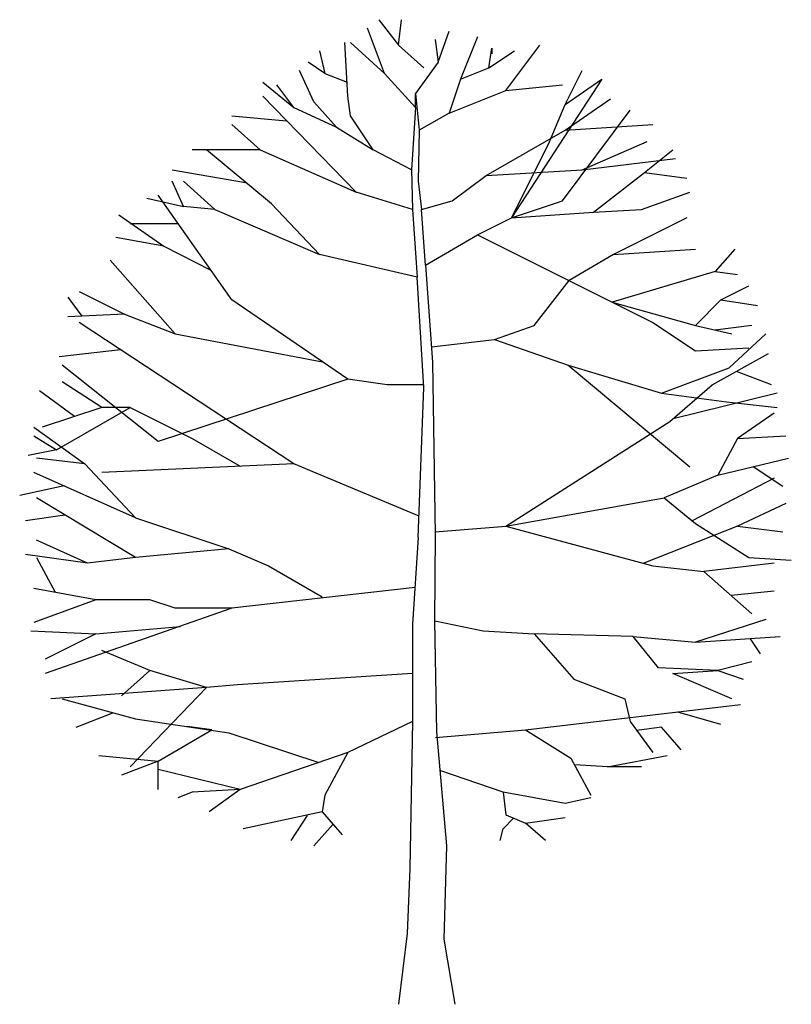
# Model space of a CAD drawing. Extents: x -2.51 to 2.25, y 0 to 6.06.
import ezdxf

# ---------------------------------------------------------------- set-up
doc = ezdxf.new("R2010")
doc.units = 0
doc.header["$MEASUREMENT"] = 0
doc.layers.get('0').update_dxf_attribs({"linetype": 'CONTINUOUS'})

msp = doc.modelspace()

# ---------------------------------------------------------------- linework, layer by layer
at = {"color": 0, "linetype": 'BYBLOCK'}
for p, q in [((-0.2958, 6.0631), (-0.1739, 5.9063)), ((-0.1739, 5.9063), (-0.1565, 6.0631)), ((-0.2608, 5.7317), (-0.3652, 6.0103)), ((0.0696, 5.8011), (0.139, 5.9924)), ((0.3136, 5.9579), (0.2085, 5.6967)), ((-0.4871, 5.5928), (-0.5049, 5.923)), ((-0.4704, 5.923), (-0.2608, 5.7317)), ((-0.1739, 5.9063), (-0.0176, 5.7662)), ((0.0517, 5.9408), (0.0696, 5.8011)), ((0.3831, 5.7662), (0.4001, 5.8884)), ((0.4001, 5.8884), (0.4001, 5.8535)), ((0.4875, 5.6273), (0.6966, 5.9063)), ((-0.6617, 5.8706), (-0.6272, 5.7317)), ((0.3831, 5.7662), (0.5398, 5.8706)), ((-0.6272, 5.7317), (-0.7311, 5.8011)), ((0.0696, 5.8011), (-0.0699, 5.6094)), ((0.2085, 5.6967), (0.3831, 5.7662)), ((-0.6966, 5.557), (-0.7839, 5.7495)), ((-0.6272, 5.7317), (-0.491, 5.6789)), ((-0.2608, 5.7317), (-0.0699, 5.5221)), ((0.8534, 5.54), (0.9578, 5.7495)), ((-1.0101, 5.6789), (-0.8185, 5.5221)), ((-0.8185, 5.5221), (-0.9228, 5.6622)), ((0.2085, 5.6967), (0.139, 5.4876)), ((0.4875, 5.6273), (0.8355, 5.6622)), ((1.0796, 5.6967), (0.522, 4.8427)), ((0.8534, 5.54), (1.0796, 5.6967)), ((-0.4347, 5.0002), (-1.0101, 5.5928)), ((-0.4704, 5.4705), (-0.4871, 5.5928)), ((-0.0699, 5.5221), (-0.0699, 5.6094)), ((-0.0699, 5.6094), (-0.0461, 5.3832)), ((0.139, 5.4876), (0.4875, 5.6273)), ((-0.8185, 5.5221), (-0.5565, 5.4003)), ((-0.5565, 5.4003), (-0.6966, 5.557)), ((-0.0699, 5.5221), (-0.093, 5.1391)), ((-0.0699, 5.5221), (-0.0699, 5.5221)), ((0.7494, 5.2959), (0.8534, 5.54)), ((0.8534, 5.3832), (1.1324, 5.5749)), ((-1.2014, 5.4705), (-0.8641, 5.4408)), ((-0.3303, 5.2614), (-0.4704, 5.4705)), ((0.139, 5.4876), (-0.0461, 5.3832)), ((0.8355, 4.9478), (1.2542, 5.5054)), ((-1.2014, 5.4181), (-1.0268, 5.2614)), ((-0.5565, 5.4003), (-0.3303, 5.2614)), ((0.8534, 5.3832), (1.3931, 5.4181)), ((-0.0461, 5.3832), (-0.0521, 5.0697)), ((0.3652, 5.1046), (0.8534, 5.3832)), ((0.522, 4.8427), (0.7494, 5.2959)), ((0.9578, 5.1391), (1.3586, 5.3138)), ((-1.0268, 5.2614), (-1.4455, 5.2614)), ((-0.9574, 4.93), (-1.3582, 5.2614)), ((-1.0268, 5.2614), (-0.4347, 5.0002)), ((-0.093, 5.1391), (-0.3303, 5.2614)), ((1.3415, 5.1213), (1.5154, 5.2614)), ((0.9578, 5.1391), (1.5332, 5.2086)), ((-1.5678, 5.1391), (-1.1173, 5.0598)), ((-0.093, 5.1391), (-0.087, 4.8951)), ((0.1569, 4.9478), (0.3652, 5.1046)), ((0.3652, 5.1046), (0.9578, 5.1391)), ((1.028, 4.8784), (1.3415, 5.1213)), ((1.3415, 5.1213), (1.6027, 5.0867)), ((-1.4983, 4.9129), (-1.5678, 5.0697)), ((-1.4983, 5.0697), (-1.3058, 4.8951)), ((-0.0521, 5.0697), (-0.0334, 4.8943)), ((-1.2014, 4.3374), (-1.6551, 4.9824)), ((-0.087, 4.8951), (-0.4347, 5.0002)), ((1.3237, 4.8951), (1.6205, 5.0002)), ((-1.7245, 4.9645), (-1.4983, 4.9129)), ((-1.3058, 4.8951), (-1.4983, 4.9129)), ((-0.6617, 4.6164), (-0.9574, 4.93)), ((-0.0334, 4.8943), (0.1569, 4.9478)), ((0.522, 4.8427), (0.8355, 4.9478)), ((-1.898, 4.8605), (-1.6193, 4.6688)), ((-1.3058, 4.8951), (-0.6617, 4.6164)), ((-0.087, 4.8951), (-0.0592, 4.4775)), ((-0.0334, 4.8943), (-0.0334, 4.8943)), ((-0.0076, 4.551), (-0.0334, 4.8943)), ((0.522, 4.8427), (1.028, 4.8784)), ((1.028, 4.8784), (1.3237, 4.8951)), ((-1.8285, 4.8077), (-1.534, 4.8089)), ((0.3136, 4.7383), (0.522, 4.8427)), ((1.6027, 4.8427), (1.1502, 4.6164)), ((-0.0076, 4.551), (0.3136, 4.7383)), ((0.3136, 4.7383), (1.3931, 4.1985)), ((-1.6193, 4.6688), (-1.9158, 4.7216)), ((-1.6193, 4.6688), (-1.3304, 4.52)), ((-0.0592, 4.4775), (-0.6617, 4.6164)), ((1.1502, 4.6164), (0.8784, 4.4577)), ((1.1502, 4.6164), (1.6551, 4.651)), ((1.8984, 4.651), (1.7773, 4.5121)), ((-1.5499, 4.1291), (-1.9507, 4.5815)), ((-0.0076, 4.551), (0.035, 3.9545)), ((1.7773, 4.5121), (1.1423, 4.3228)), ((1.7773, 4.5121), (1.915, 4.4942)), ((-0.0176, 3.7977), (-0.0592, 4.4775)), ((0.6621, 4.1807), (0.8784, 4.4577)), ((-2.142, 4.3902), (-1.8634, 4.2501)), ((1.8118, 4.3374), (1.9845, 4.4248)), ((-2.2115, 4.3553), (-2.1254, 4.2374)), ((-0.4871, 3.8505), (-1.2014, 4.3374)), ((1.1423, 4.3228), (1.6551, 4.1807)), ((1.6551, 4.1807), (1.8118, 4.3374)), ((1.8118, 4.3374), (2.0373, 4.3029)), ((-1.8634, 4.2501), (-2.2115, 4.2335)), ((-1.8634, 4.2501), (-1.5499, 4.1291)), ((-0.8185, 3.3274), (-2.142, 4.1985)), ((1.3931, 4.1985), (1.6551, 4.0239)), ((-1.5499, 4.1291), (-0.643, 3.9557)), ((0.418, 4.0934), (0.6621, 4.1807)), ((1.6551, 4.1807), (1.8805, 4.1291)), ((2.0023, 4.1807), (1.7781, 4.1509)), ((1.8634, 3.9199), (2.0896, 4.1291)), ((0.0291, 4.0489), (0.418, 4.0934)), ((0.418, 4.0934), (0.8712, 3.9366)), ((-2.2643, 3.9894), (-1.8872, 4.0319)), ((1.6551, 4.0239), (1.9845, 4.0418)), ((1.7594, 3.8148), (2.1067, 4.0072)), ((0.035, 3.9545), (0.0517, 2.892)), ((-1.6551, 3.4663), (-2.2472, 3.9366)), ((0.8712, 3.9366), (1.6205, 3.3095)), ((0.8712, 3.9366), (1.4459, 3.7632)), ((1.4459, 3.7632), (1.8634, 3.9199)), ((2.1246, 3.8148), (1.9083, 3.8961)), ((-2.0031, 3.6759), (-2.2472, 3.8326)), ((-0.4871, 3.8505), (-1.6551, 3.4663)), ((-0.243, 3.8148), (-0.4871, 3.8505)), ((-2.3861, 3.7798), (-2.171, 3.6211)), ((-0.0215, 3.8136), (-0.243, 3.8148)), ((-0.0521, 2.8742), (-0.0176, 3.7977)), ((1.4459, 3.7632), (1.8468, 3.7104)), ((1.4983, 3.5885), (1.7594, 3.8148)), ((2.1591, 3.7632), (1.5193, 3.6044)), ((1.8468, 3.7104), (2.1591, 3.6759)), ((-2.0031, 3.6759), (-2.3694, 3.5536)), ((-2.2821, 3.4147), (-1.8285, 3.6759)), ((-1.8285, 3.6759), (-2.0031, 3.6759)), ((-1.8285, 3.6759), (-1.4455, 3.4842)), ((2.1412, 3.6409), (1.915, 3.4842)), ((0.4875, 2.9436), (1.4983, 3.5885)), ((-2.421, 3.5536), (-2.1075, 3.3274)), ((-2.421, 3.5012), (-2.2821, 3.4147)), ((-1.4455, 3.4842), (-1.1491, 3.3147)), ((1.915, 3.4842), (1.794, 3.2579)), ((1.915, 3.4842), (2.2119, 3.5012)), ((-2.2821, 3.4147), (-2.4556, 3.379)), ((-2.1075, 3.3274), (-2.404, 3.3623)), ((1.794, 3.2579), (2.2286, 3.3623)), ((-1.794, 2.996), (-2.421, 3.275)), ((-2.1075, 3.3274), (-1.794, 2.996)), ((-0.8185, 3.3274), (-2.0031, 3.275)), ((-0.0473, 3.0051), (-0.8185, 3.3274)), ((2.194, 3.1877), (2.0123, 3.3095)), ((1.794, 3.2579), (1.4638, 3.1182)), ((2.1412, 3.2401), (1.6364, 2.9781)), ((-2.5083, 3.1361), (-2.2345, 3.1937)), ((-1.794, 2.7519), (-2.404, 3.1182)), ((0.4875, 2.9436), (1.4638, 3.1182)), ((1.4638, 3.1182), (1.6551, 2.9615)), ((2.2119, 3.0833), (1.915, 2.9436)), ((-2.4734, 2.9793), (-2.2293, 3.0139)), ((-1.794, 2.996), (-1.2193, 2.8047)), ((0.0517, 2.9099), (0.4875, 2.9436)), ((0.4875, 2.9436), (1.3931, 2.7003)), ((1.915, 2.9436), (1.3368, 2.7162)), ((1.6551, 2.9615), (1.9845, 2.7519)), ((1.915, 2.9436), (2.194, 2.9087)), ((-2.0904, 2.7174), (-2.404, 2.8571)), ((-0.0521, 2.8742), (-0.087, 2.3412)), ((0.0517, 2.892), (0.0477, 2.357)), ((-1.2193, 2.8047), (-1.794, 2.7519)), ((-1.2193, 2.8047), (-0.9752, 2.7003)), ((-2.0904, 2.7174), (-2.4734, 2.7698)), ((-2.404, 2.7519), (-2.2889, 2.5376)), ((-1.794, 2.7519), (-2.0904, 2.7174)), ((1.9845, 2.7519), (2.2464, 2.7353)), ((-0.9752, 2.7003), (-0.6438, 2.509)), ((1.3931, 2.7003), (1.7067, 2.6646)), ((2.1412, 2.7174), (1.7067, 2.6646)), ((1.7067, 2.6646), (2.0023, 2.4039)), ((-2.0381, 2.4912), (-2.421, 2.5606)), ((-0.0711, 2.5674), (-1.2014, 2.4384)), ((-2.0381, 2.4912), (-2.421, 2.3511)), ((-1.7067, 2.4912), (-2.0381, 2.4912)), ((-1.5499, 2.4384), (-1.7067, 2.4912)), ((2.1412, 2.5436), (1.8753, 2.517)), ((-1.2014, 2.4384), (-2.3516, 2.0376)), ((-1.2014, 2.4384), (-1.5499, 2.4384)), ((2.0896, 2.3689), (1.6551, 2.2292)), ((-2.0381, 2.2816), (-1.5189, 2.3265)), ((-0.087, 2.3412), (-0.087, 2.0376)), ((0.0477, 2.357), (0.0596, 1.6776)), ((0.0489, 2.361), (0.3486, 2.2995)), ((-2.4389, 2.2995), (-2.0381, 2.2816)), ((-2.0381, 2.2816), (-2.3516, 2.1249)), ((0.3486, 2.2995), (0.6621, 2.2816)), ((0.6621, 2.2816), (0.9062, 2.003)), ((1.2713, 2.265), (0.6621, 2.2816)), ((1.4288, 2.0725), (1.2713, 2.265)), ((1.2713, 2.265), (1.6551, 2.2292)), ((1.6551, 2.2292), (2.177, 2.265)), ((2.0571, 2.1578), (1.9944, 2.2511)), ((-1.7067, 2.0554), (-2.0031, 2.1777)), ((1.794, 2.0554), (1.4288, 2.0725)), ((2.0023, 2.1082), (1.794, 2.0554)), ((-1.7067, 2.0554), (-1.8813, 1.8987)), ((-1.3582, 1.9514), (-1.7067, 2.0554)), ((-0.087, 2.0376), (-1.1669, 1.9681)), ((-0.087, 2.0376), (-0.087, 1.7419)), ((0.9062, 2.003), (1.2197, 1.8808)), ((1.5154, 2.0376), (1.794, 2.0554)), ((1.8805, 1.8808), (1.5154, 2.0376)), ((1.794, 2.0554), (1.9499, 2.003)), ((-1.3582, 1.9514), (-2.3167, 1.8808)), ((-1.3582, 1.9514), (-1.8285, 1.4633)), ((-1.1669, 1.9681), (-1.3582, 1.9514)), ((-2.2472, 1.8808), (-1.794, 1.7589)), ((1.2197, 1.8808), (1.2542, 1.7419)), ((0.6093, 1.6895), (1.9329, 1.8463)), ((-2.1599, 1.7074), (-1.9337, 1.7947)), ((-1.794, 1.7589), (-1.2193, 1.6724)), ((1.8118, 1.724), (1.5479, 1.7994)), ((-1.3237, 1.6895), (-1.4753, 1.7101)), ((-0.087, 1.7419), (-0.4871, 1.5506)), ((-0.087, 1.7419), (-0.1049, 0.8362)), ((1.2542, 1.7419), (1.3931, 1.5506)), ((1.4459, 1.7074), (1.2951, 1.6863)), ((1.5678, 1.5673), (1.4459, 1.7074)), ((-1.6551, 1.4978), (-1.3237, 1.6895)), ((-1.2193, 1.6724), (-0.6649, 1.4891)), ((0.0537, 1.6427), (0.6093, 1.6895)), ((0.0596, 1.6776), (0.1223, 0.9751)), ((0.6093, 1.6895), (0.8883, 1.5157)), ((-2.0202, 1.5327), (-1.6551, 1.4978)), ((-0.4871, 1.5506), (-1.1491, 1.3232)), ((-0.4871, 1.5506), (-0.6272, 1.2887)), ((1.1145, 1.4633), (1.4804, 1.5327)), ((-1.6551, 1.4978), (-1.8813, 1.4105)), ((-1.6551, 1.3232), (-1.6551, 1.4978)), ((-1.6551, 1.4978), (-1.6551, 1.4978)), ((0.8883, 1.5157), (1.0101, 1.2887)), ((1.1145, 1.4633), (0.9121, 1.474)), ((1.3237, 1.4633), (1.1145, 1.4633)), ((-1.1491, 1.3232), (-1.6551, 1.4454)), ((0.4704, 1.3065), (0.0815, 1.4403)), ((-1.4455, 1.3065), (-1.5328, 1.2716)), ((-1.1491, 1.3232), (-1.4455, 1.3065)), ((-1.1491, 1.3232), (-1.3415, 1.1843)), ((-0.6272, 1.2887), (-0.6438, 1.1843)), ((0.8534, 1.2371), (0.4704, 1.3065)), ((0.4704, 1.3065), (0.4875, 1.1664)), ((1.0101, 1.2716), (0.8534, 1.2371)), ((-0.6438, 1.1843), (-1.132, 1.0803)), ((-0.8355, 1.0096), (-0.7343, 1.1636)), ((-0.6438, 1.1843), (-0.522, 1.0446)), ((0.4875, 1.1664), (0.6093, 1.1148)), ((-0.6966, 0.9751), (-0.5783, 1.1069)), ((0.4704, 1.0803), (0.5351, 1.1458)), ((0.6093, 1.1148), (0.8534, 1.1497)), ((0.7315, 1.0096), (0.6093, 1.1148)), ((0.4525, 1.0096), (0.4704, 1.0803)), ((0.1223, 0.9751), (0.1045, 0.4004)), ((-0.1049, 0.8362), (-0.1215, 0.4354)), ((-0.1215, 0.4354), (-0.1739, 0)), ((0.1045, 0.4004), (0.1739, 0))]:
    msp.add_line(p, q, dxfattribs=at)

doc.saveas('drawing.dxf')
